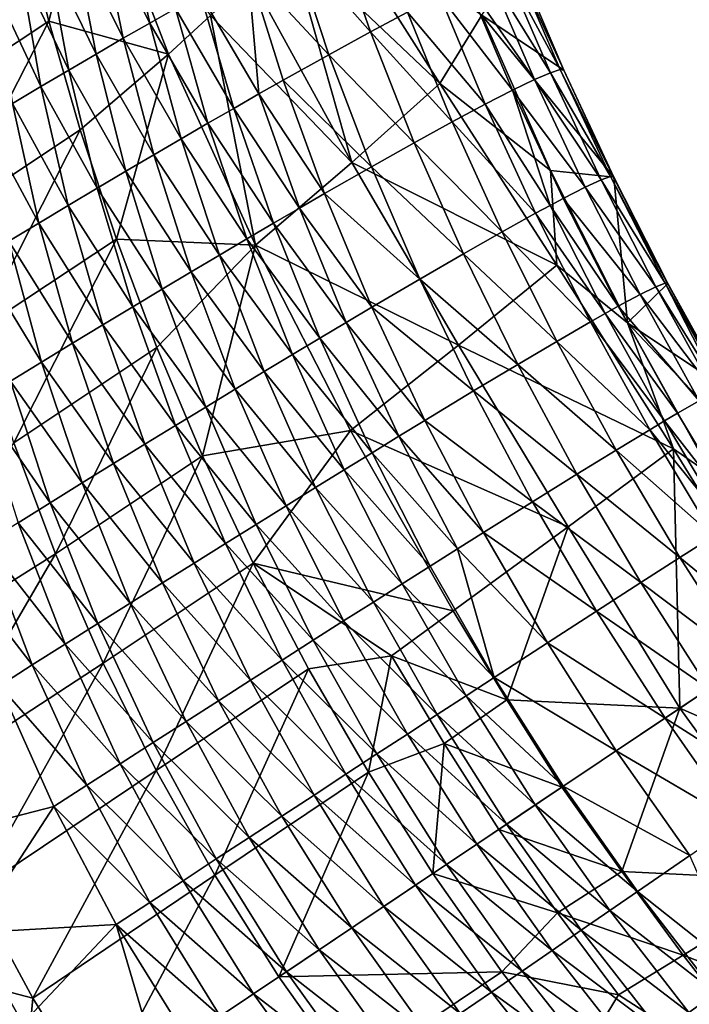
# Model space of a CAD drawing. Header units: metres. Extents: x 49 to 296, y -914 to -599.
# Tile 7 of 10: x 86 to 159, y -802 to -696. Entities that reach past the tile are written whole.
import ezdxf

# ---------------------------------------------------------------- set-up
doc = ezdxf.new("R2010")
doc.units = ezdxf.units.M

msp = doc.modelspace()

# ---------------------------------------------------------------- linework, layer by layer
at = {"layer": 'None'}
for points in [[(89.412537, -696.226929, 38.398468), (86.49041, -684.579773, 34.739929), (94.057114, -678.355957, 25.328386)], [(102.338631, -699.789429, 30.10371), (89.412537, -696.226929, 38.398468), (94.057114, -678.355957, 25.328386)], [(106.860924, -695.630798, 23.846262), (102.338631, -699.789429, 30.10371), (94.057114, -678.355957, 25.328386)], [(119.274223, -683.541321, 3.988795), (131.625198, -702.980225, 4.231885), (115.323868, -687.500854, 10.776378)], [(136.144226, -695.588684, -6.143128), (131.625198, -702.980225, 4.231885), (119.274223, -683.541321, 3.988795)], [(73.941925, -692.879028, 34.917397), (86.49041, -684.579773, 34.739929), (75.92849, -705.155212, 38.590614)], [(86.49041, -684.579773, 34.739929), (89.412537, -696.226929, 38.398468), (75.92849, -705.155212, 38.590614)], [(97.596992, -684.112244, 50.600407), (94.872902, -685.670898, 52.49675), (100.297188, -696.453064, 57.056919)], [(103.072899, -694.865723, 55.037727), (97.596992, -684.112244, 50.600407), (100.297188, -696.453064, 57.056919)], [(94.872902, -685.670898, 52.49675), (92.08622, -687.278564, 54.269287), (97.449959, -698.093994, 58.943172)], [(100.297188, -696.453064, 57.056919), (94.872902, -685.670898, 52.49675), (97.449959, -698.093994, 58.943172)], [(115.666039, -687.841553, 43.065437), (124.130524, -697.39917, 42.924568), (119.997818, -685.510681, 37.475288)], [(124.130524, -697.39917, 42.924568), (128.127655, -695.260681, 36.751694), (119.997818, -685.510681, 37.475288)], [(92.08622, -687.278564, 54.269287), (89.243011, -688.932129, 55.915737), (94.537605, -699.785156, 60.693699)], [(97.449959, -698.093994, 58.943172), (92.08622, -687.278564, 54.269287), (94.537605, -699.785156, 60.693699)], [(110.909279, -690.456787, 48.214733), (119.645515, -699.857361, 48.66264), (115.666039, -687.841553, 43.065437)], [(115.323868, -687.500854, 10.776378), (122.123795, -711.471863, 19.275747), (111.187614, -691.532532, 17.399239)], [(131.625198, -702.980225, 4.231885), (122.123795, -711.471863, 19.275747), (115.323868, -687.500854, 10.776378)], [(119.645515, -699.857361, 48.66264), (124.130524, -697.39917, 42.924568), (115.666039, -687.841553, 43.065437)], [(89.243011, -688.932129, 55.915737), (86.349449, -690.628479, 57.434101), (91.566673, -701.523193, 62.306034)], [(94.537605, -699.785156, 60.693699), (89.243011, -688.932129, 55.915737), (91.566673, -701.523193, 62.306034)], [(140.072495, -689.963135, -6.618952), (145.013916, -701.536926, -3.541771), (136.144226, -695.588684, -6.143128)], [(143.548172, -701.804321, 12.261387), (138.549194, -690.228638, 8.685819), (136.835953, -690.933716, 16.103867)], [(139.632492, -689.904419, 1.092437), (138.549194, -690.228638, 8.685819), (144.614365, -701.467407, 4.416941)], [(138.549194, -690.228638, 8.685819), (143.548172, -701.804321, 12.261387), (144.614365, -701.467407, 4.416941)], [(144.614365, -701.467407, 4.416941), (145.013916, -701.536926, -3.541771), (139.632492, -689.904419, 1.092437)], [(145.013916, -701.536926, -3.541771), (140.072495, -689.963135, -6.618952), (139.632492, -689.904419, 1.092437)], [(86.349449, -690.628479, 57.434101), (83.411812, -692.364441, 58.822651), (88.543823, -703.304504, 63.77803)], [(91.566673, -701.523193, 62.306034), (86.349449, -690.628479, 57.434101), (88.543823, -703.304504, 63.77803)], [(112.096275, -704.096802, 56.362614), (110.909279, -690.456787, 48.214733), (105.770836, -693.335144, 52.888668)], [(112.096275, -704.096802, 56.362614), (114.714676, -702.613953, 53.923374), (110.909279, -690.456787, 48.214733)], [(114.714676, -702.613953, 53.923374), (119.645515, -699.857361, 48.66264), (110.909279, -690.456787, 48.214733)], [(136.835953, -690.933716, 16.103867), (134.511353, -692.013977, 23.290276), (141.82785, -702.544983, 19.928217)], [(141.82785, -702.544983, 19.928217), (143.548172, -701.804321, 12.261387), (136.835953, -690.933716, 16.103867)], [(88.543823, -703.304504, 63.77803), (83.411812, -692.364441, 58.822651), (85.475838, -705.125488, 65.107864)], [(122.123795, -711.471863, 19.275747), (106.860924, -695.630798, 23.846262), (111.187614, -691.532532, 17.399239)], [(139.471619, -703.6828, 27.355217), (134.511353, -692.013977, 23.290276), (131.599045, -693.460449, 30.190371)], [(134.511353, -692.013977, 23.290276), (139.471619, -703.6828, 27.355217), (141.82785, -702.544983, 19.928217)], [(109.383919, -705.64502, 58.668541), (105.770836, -693.335144, 52.888668), (103.072899, -694.865723, 55.037727)], [(109.383919, -705.64502, 58.668541), (112.096275, -704.096802, 56.362614), (105.770836, -693.335144, 52.888668)], [(136.503265, -705.207642, 34.481987), (131.599045, -693.460449, 30.190371), (128.127655, -695.260681, 36.751694)], [(136.503265, -705.207642, 34.481987), (139.471619, -703.6828, 27.355217), (131.599045, -693.460449, 30.190371)], [(106.583878, -707.25531, 60.837116), (103.072899, -694.865723, 55.037727), (100.297188, -696.453064, 57.056919)], [(106.583878, -707.25531, 60.837116), (109.383919, -705.64502, 58.668541), (103.072899, -694.865723, 55.037727)], [(132.952042, -707.105591, 41.25058), (128.127655, -695.260681, 36.751694), (124.130524, -697.39917, 42.924568)], [(132.952042, -707.105591, 41.25058), (136.503265, -705.207642, 34.481987), (128.127655, -695.260681, 36.751694)], [(75.92849, -705.155212, 38.590614), (89.412537, -696.226929, 38.398468), (78.538383, -717.411743, 41.923546)], [(89.412537, -696.226929, 38.398468), (92.810265, -707.959412, 41.748531), (78.538383, -717.411743, 41.923546)], [(102.338631, -699.789429, 30.10371), (92.810265, -707.959412, 41.748531), (89.412537, -696.226929, 38.398468)], [(103.702629, -708.924255, 62.86462), (100.297188, -696.453064, 57.056919), (97.449959, -698.093994, 58.943172)], [(103.702629, -708.924255, 62.86462), (106.583878, -707.25531, 60.837116), (100.297188, -696.453064, 57.056919)], [(111.705414, -720.41925, 33.598019), (102.338631, -699.789429, 30.10371), (106.860924, -695.630798, 23.846262)], [(122.123795, -711.471863, 19.275747), (111.705414, -720.41925, 33.598019), (106.860924, -695.630798, 23.846262)], [(136.144226, -695.588684, -6.143128), (143.547562, -712.336914, -2.131491), (131.625198, -702.980225, 4.231885)], [(136.144226, -695.588684, -6.143128), (145.013916, -701.536926, -3.541771), (150.403, -713.084534, -1.207664)], [(150.403, -713.084534, -1.207664), (143.547562, -712.336914, -2.131491), (136.144226, -695.588684, -6.143128)], [(128.852371, -709.359192, 47.606144), (124.130524, -697.39917, 42.924568), (119.645515, -699.857361, 48.66264)], [(128.852371, -709.359192, 47.606144), (132.952042, -707.105591, 41.25058), (124.130524, -697.39917, 42.924568)], [(100.746841, -710.648132, 64.747665), (97.449959, -698.093994, 58.943172), (94.537605, -699.785156, 60.693699)], [(100.746841, -710.648132, 64.747665), (103.702629, -708.924255, 62.86462), (97.449959, -698.093994, 58.943172)], [(97.723328, -712.423279, 66.483208), (94.537605, -699.785156, 60.693699), (91.566673, -701.523193, 62.306034)], [(96.702347, -719.741821, 44.755642), (92.810265, -707.959412, 41.748531), (102.338631, -699.789429, 30.10371)], [(97.723328, -712.423279, 66.483208), (100.746841, -710.648132, 64.747665), (94.537605, -699.785156, 60.693699)], [(111.705414, -720.41925, 33.598019), (96.702347, -719.741821, 44.755642), (102.338631, -699.789429, 30.10371)], [(124.243622, -711.947815, 53.497509), (119.645515, -699.857361, 48.66264), (114.714676, -702.613953, 53.923374)], [(124.243622, -711.947815, 53.497509), (128.852371, -709.359192, 47.606144), (119.645515, -699.857361, 48.66264)], [(94.639069, -714.245911, 68.068542), (91.566673, -701.523193, 62.306034), (88.543823, -703.304504, 63.77803)], [(94.639069, -714.245911, 68.068542), (97.723328, -712.423279, 66.483208), (91.566673, -701.523193, 62.306034)], [(141.82785, -702.544983, 19.928217), (149.014847, -713.373352, 15.047648), (143.548172, -701.804321, 12.261387)], [(143.548172, -701.804321, 12.261387), (150.051941, -713.014526, 6.973486), (144.614365, -701.467407, 4.416941)], [(149.014847, -713.373352, 15.047648), (150.051941, -713.014526, 6.973486), (143.548172, -701.804321, 12.261387)], [(150.051941, -713.014526, 6.973486), (150.313705, -712.995911, 2.891927), (144.614365, -701.467407, 4.416941)], [(144.614365, -701.467407, 4.416941), (150.313705, -712.995911, 2.891927), (145.013916, -701.536926, -3.541771)], [(150.313705, -712.995911, 2.891927), (150.403, -713.084534, -1.207664), (145.013916, -701.536926, -3.541771)], [(119.169693, -714.847778, 58.877731), (114.714676, -702.613953, 53.923374), (112.096275, -704.096802, 56.362614)], [(119.169693, -714.847778, 58.877731), (124.243622, -711.947815, 53.497509), (114.714676, -702.613953, 53.923374)], [(131.625198, -702.980225, 4.231885), (144.231247, -722.561462, 4.178916), (122.123795, -711.471863, 19.275747)], [(143.547562, -712.336914, -2.131491), (144.231247, -722.561462, 4.178916), (131.625198, -702.980225, 4.231885)], [(139.471619, -703.6828, 27.355217), (147.303223, -714.157532, 22.945543), (141.82785, -702.544983, 19.928217)], [(147.303223, -714.157532, 22.945543), (149.014847, -713.373352, 15.047648), (141.82785, -702.544983, 19.928217)], [(91.501175, -716.112061, 69.501335), (88.543823, -703.304504, 63.77803), (85.475838, -705.125488, 65.107864)], [(91.501175, -716.112061, 69.501335), (94.639069, -714.245911, 68.068542), (88.543823, -703.304504, 63.77803)], [(143.511444, -716.113953, 34.313568), (139.471619, -703.6828, 27.355217), (136.503265, -705.207642, 34.481987)], [(143.511444, -716.113953, 34.313568), (144.934784, -715.35968, 30.599131), (139.471619, -703.6828, 27.355217)], [(144.934784, -715.35968, 30.599131), (147.303223, -714.157532, 22.945543), (139.471619, -703.6828, 27.355217)], [(88.316895, -718.0177, 70.77961), (85.475838, -705.125488, 65.107864), (82.369606, -706.982605, 66.294037)], [(88.316895, -718.0177, 70.77961), (91.501175, -716.112061, 69.501335), (85.475838, -705.125488, 65.107864)], [(116.47319, -716.406311, 61.362785), (112.096275, -704.096802, 56.362614), (109.383919, -705.64502, 58.668541)], [(116.47319, -716.406311, 61.362785), (119.169693, -714.847778, 58.877731), (112.096275, -704.096802, 56.362614)], [(113.678749, -718.032532, 63.704636), (109.383919, -705.64502, 58.668541), (106.583878, -707.25531, 60.837116)], [(113.678749, -718.032532, 63.704636), (116.47319, -716.406311, 61.362785), (109.383919, -705.64502, 58.668541)], [(141.933273, -716.96814, 37.942345), (136.503265, -705.207642, 34.481987), (132.952042, -707.105591, 41.25058)], [(141.933273, -716.96814, 37.942345), (143.511444, -716.113953, 34.313568), (136.503265, -705.207642, 34.481987)], [(85.093559, -719.958862, 71.901772), (88.316895, -718.0177, 70.77961), (82.369606, -706.982605, 66.294037)], [(138.328278, -718.967468, 44.911793), (132.952042, -707.105591, 41.25058), (128.852371, -709.359192, 47.606144)], [(138.328278, -718.967468, 44.911793), (141.933273, -716.96814, 37.942345), (132.952042, -707.105591, 41.25058)], [(78.538383, -717.411743, 41.923546), (92.810265, -707.959412, 41.748531), (81.776505, -729.613342, 44.885761)], [(92.810265, -707.959412, 41.748531), (96.702347, -719.741821, 44.755642), (81.776505, -729.613342, 44.885761)], [(110.792984, -719.722656, 65.898834), (106.583878, -707.25531, 60.837116), (103.702629, -708.924255, 62.86462)], [(110.792984, -719.722656, 65.898834), (113.678749, -718.032532, 63.704636), (106.583878, -707.25531, 60.837116)], [(107.822716, -721.472961, 67.941277), (103.702629, -708.924255, 62.86462), (100.746841, -710.648132, 64.747665)], [(107.822716, -721.472961, 67.941277), (110.792984, -719.722656, 65.898834), (103.702629, -708.924255, 62.86462)], [(134.154999, -721.33844, 51.447456), (128.852371, -709.359192, 47.606144), (124.243622, -711.947815, 53.497509)], [(134.154999, -721.33844, 51.447456), (138.328278, -718.967468, 44.911793), (128.852371, -709.359192, 47.606144)], [(104.774956, -723.279297, 69.828232), (100.746841, -710.648132, 64.747665), (97.723328, -712.423279, 66.483208)], [(104.774956, -723.279297, 69.828232), (107.822716, -721.472961, 67.941277), (100.746841, -710.648132, 64.747665)], [(122.123795, -711.471863, 19.275747), (133.617737, -731.175232, 20.384518), (111.705414, -720.41925, 33.598019)], [(144.231247, -722.561462, 4.178916), (133.617737, -731.175232, 20.384518), (122.123795, -711.471863, 19.275747)], [(101.656906, -725.137695, 71.556351), (97.723328, -712.423279, 66.483208), (94.639069, -714.245911, 68.068542)], [(101.656906, -725.137695, 71.556351), (104.774956, -723.279297, 69.828232), (97.723328, -712.423279, 66.483208)], [(129.453918, -724.05835, 57.493309), (124.243622, -711.947815, 53.497509), (119.169693, -714.847778, 58.877731)], [(129.453918, -724.05835, 57.493309), (134.154999, -721.33844, 51.447456), (124.243622, -711.947815, 53.497509)], [(151.885071, -728.780334, 0.200634), (143.547562, -712.336914, -2.131491), (150.403, -713.084534, -1.207664)], [(143.547562, -712.336914, -2.131491), (151.885071, -728.780334, 0.200634), (144.231247, -722.561462, 4.178916)], [(149.014847, -713.373352, 15.047648), (147.303223, -714.157532, 22.945543), (154.933304, -724.883301, 17.008118)], [(149.014847, -713.373352, 15.047648), (155.931381, -724.491699, 8.733278), (150.051941, -713.014526, 6.973486)], [(149.014847, -713.373352, 15.047648), (154.933304, -724.883301, 17.008118), (155.931381, -724.491699, 8.733278)], [(150.051941, -713.014526, 6.973486), (156.167892, -724.464233, 4.555099), (150.313705, -712.995911, 2.891927)], [(155.931381, -724.491699, 8.733278), (156.167892, -724.464233, 4.555099), (150.051941, -713.014526, 6.973486)], [(156.167892, -724.464233, 4.555099), (156.228333, -724.549072, 0.362318), (150.313705, -712.995911, 2.891927)], [(156.228333, -724.549072, 0.362318), (150.403, -713.084534, -1.207664), (150.313705, -712.995911, 2.891927)], [(156.228333, -724.549072, 0.362318), (151.885071, -728.780334, 0.200634), (150.403, -713.084534, -1.207664)], [(98.475922, -727.043884, 73.122665), (94.639069, -714.245911, 68.068542), (91.501175, -716.112061, 69.501335)], [(98.475922, -727.043884, 73.122665), (101.656906, -725.137695, 71.556351), (94.639069, -714.245911, 68.068542)], [(147.303223, -714.157532, 22.945543), (144.934784, -715.35968, 30.599131), (153.244644, -725.719604, 25.111887)], [(147.303223, -714.157532, 22.945543), (153.244644, -725.719604, 25.111887), (154.933304, -724.883301, 17.008118)], [(124.27047, -727.101074, 62.99794), (119.169693, -714.847778, 58.877731), (116.47319, -716.406311, 61.362785)], [(124.27047, -727.101074, 62.99794), (129.453918, -724.05835, 57.493309), (119.169693, -714.847778, 58.877731)], [(150.882462, -726.992188, 32.970963), (144.934784, -715.35968, 30.599131), (143.511444, -716.113953, 34.313568)], [(144.934784, -715.35968, 30.599131), (150.882462, -726.992188, 32.970963), (153.244644, -725.719604, 25.111887)], [(95.239502, -728.99353, 74.524597), (91.501175, -716.112061, 69.501335), (88.316895, -718.0177, 70.77961)], [(95.239502, -728.99353, 74.524597), (98.475922, -727.043884, 73.122665), (91.501175, -716.112061, 69.501335)], [(121.513298, -728.734558, 65.532639), (116.47319, -716.406311, 61.362785), (113.678749, -718.032532, 63.704636)], [(121.513298, -728.734558, 65.532639), (124.27047, -727.101074, 62.99794), (116.47319, -716.406311, 61.362785)], [(149.455902, -727.788269, 36.786285), (143.511444, -716.113953, 34.313568), (141.933273, -716.96814, 37.942345)], [(149.455902, -727.788269, 36.786285), (150.882462, -726.992188, 32.970963), (143.511444, -716.113953, 34.313568)], [(147.87027, -728.688232, 40.513828), (141.933273, -716.96814, 37.942345), (138.328278, -718.967468, 44.911793)], [(147.87027, -728.688232, 40.513828), (149.455902, -727.788269, 36.786285), (141.933273, -716.96814, 37.942345)], [(91.955299, -730.9823, 75.759972), (88.316895, -718.0177, 70.77961), (85.093559, -719.958862, 71.901772)], [(91.955299, -730.9823, 75.759972), (95.239502, -728.99353, 74.524597), (88.316895, -718.0177, 70.77961)], [(118.654594, -730.437561, 67.915123), (113.678749, -718.032532, 63.704636), (110.792984, -719.722656, 65.898834)], [(118.654594, -730.437561, 67.915123), (121.513298, -728.734558, 65.532639), (113.678749, -718.032532, 63.704636)], [(81.776505, -729.613342, 44.885761), (96.702347, -719.741821, 44.755642), (85.645195, -741.721191, 47.448795)], [(88.631065, -733.005615, 76.827049), (85.093559, -719.958862, 71.901772), (81.838623, -721.931396, 72.866585)], [(88.631065, -733.005615, 76.827049), (91.955299, -730.9823, 75.759972), (85.093559, -719.958862, 71.901772)], [(96.702347, -719.741821, 44.755642), (101.078712, -731.44104, 47.357647), (85.645195, -741.721191, 47.448795)], [(101.078712, -731.44104, 47.357647), (96.702347, -719.741821, 44.755642), (111.705414, -720.41925, 33.598019)], [(115.701233, -732.206116, 70.140503), (110.792984, -719.722656, 65.898834), (107.822716, -721.472961, 67.941277)], [(115.701233, -732.206116, 70.140503), (118.654594, -730.437561, 67.915123), (110.792984, -719.722656, 65.898834)], [(144.237778, -730.79071, 47.671837), (138.328278, -718.967468, 44.911793), (134.154999, -721.33844, 51.447456)], [(144.237778, -730.79071, 47.671837), (147.87027, -728.688232, 40.513828), (138.328278, -718.967468, 44.911793)], [(106.007118, -743.130859, 49.53833), (101.078712, -731.44104, 47.357647), (111.705414, -720.41925, 33.598019)], [(111.705414, -720.41925, 33.598019), (121.983635, -740.397827, 35.904621), (106.007118, -743.130859, 49.53833)], [(133.617737, -731.175232, 20.384518), (121.983635, -740.397827, 35.904621), (111.705414, -720.41925, 33.598019)], [(85.274651, -735.059021, 77.72448), (88.631065, -733.005615, 76.827049), (81.838623, -721.931396, 72.866585)], [(112.660316, -734.03595, 72.204292), (107.822716, -721.472961, 67.941277), (104.774956, -723.279297, 69.828232)], [(112.660316, -734.03595, 72.204292), (115.701233, -732.206116, 70.140503), (107.822716, -721.472961, 67.941277)], [(140.020645, -733.278687, 54.37994), (134.154999, -721.33844, 51.447456), (129.453918, -724.05835, 57.493309)], [(140.020645, -733.278687, 54.37994), (144.237778, -730.79071, 47.671837), (134.154999, -721.33844, 51.447456)], [(144.231247, -722.561462, 4.178916), (156.853241, -742.369934, 3.802176), (133.617737, -731.175232, 20.384518)], [(151.885071, -728.780334, 0.200634), (156.853241, -742.369934, 3.802176), (144.231247, -722.561462, 4.178916)], [(109.539162, -735.922791, 74.102379), (104.774956, -723.279297, 69.828232), (101.656906, -725.137695, 71.556351)], [(109.539162, -735.922791, 74.102379), (112.660316, -734.03595, 72.204292), (104.774956, -723.279297, 69.828232)], [(135.260147, -736.12738, 60.577358), (129.453918, -724.05835, 57.493309), (124.27047, -727.101074, 62.99794)], [(135.260147, -736.12738, 60.577358), (140.020645, -733.278687, 54.37994), (129.453918, -724.05835, 57.493309)], [(106.345276, -737.862061, 75.831055), (101.656906, -725.137695, 71.556351), (98.475922, -727.043884, 73.122665)], [(106.345276, -737.862061, 75.831055), (109.539162, -735.922791, 74.102379), (101.656906, -725.137695, 71.556351)], [(156.228333, -724.549072, 0.362318), (162.471024, -735.873352, 1.152276), (151.885071, -728.780334, 0.200634)], [(154.933304, -724.883301, 17.008118), (153.244644, -725.719604, 25.111887), (161.279846, -736.280884, 18.111546)], [(154.933304, -724.883301, 17.008118), (161.844055, -736.004639, 13.907353), (155.931381, -724.491699, 8.733278)], [(154.933304, -724.883301, 17.008118), (161.279846, -736.280884, 18.111546), (161.844055, -736.004639, 13.907353)], [(156.167892, -724.464233, 4.555099), (155.931381, -724.491699, 8.733278), (162.440399, -735.800537, 5.417639)], [(155.931381, -724.491699, 8.733278), (161.844055, -736.004639, 13.907353), (162.231232, -735.84436, 9.672698)], [(155.931381, -724.491699, 8.733278), (162.231232, -735.84436, 9.672698), (162.440399, -735.800537, 5.417639)], [(162.440399, -735.800537, 5.417639), (162.471024, -735.873352, 1.152276), (156.167892, -724.464233, 4.555099)], [(162.471024, -735.873352, 1.152276), (156.228333, -724.549072, 0.362318), (156.167892, -724.464233, 4.555099)], [(150.882462, -726.992188, 32.970963), (159.62648, -737.17804, 26.388615), (153.244644, -725.719604, 25.111887)], [(153.244644, -725.719604, 25.111887), (159.62648, -737.17804, 26.388615), (161.279846, -736.280884, 18.111546)], [(103.086327, -739.849182, 77.387062), (98.475922, -727.043884, 73.122665), (95.239502, -728.99353, 74.524597)], [(103.086327, -739.849182, 77.387062), (106.345276, -737.862061, 75.831055), (98.475922, -727.043884, 73.122665)], [(130.002792, -739.308594, 66.208252), (124.27047, -727.101074, 62.99794), (121.513298, -728.734558, 65.532639)], [(130.002792, -739.308594, 66.208252), (135.260147, -736.12738, 60.577358), (124.27047, -727.101074, 62.99794)], [(157.287537, -738.526306, 34.425102), (150.882462, -726.992188, 32.970963), (149.455902, -727.788269, 36.786285)], [(159.62648, -737.17804, 26.388615), (150.882462, -726.992188, 32.970963), (157.287537, -738.526306, 34.425102)], [(155.86795, -739.365417, 38.329082), (149.455902, -727.788269, 36.786285), (147.87027, -728.688232, 40.513828)], [(155.86795, -739.365417, 38.329082), (157.287537, -738.526306, 34.425102), (149.455902, -727.788269, 36.786285)], [(99.770157, -741.879517, 78.767548), (95.239502, -728.99353, 74.524597), (91.955299, -730.9823, 75.759972)], [(99.770157, -741.879517, 78.767548), (103.086327, -739.849182, 77.387062), (95.239502, -728.99353, 74.524597)], [(121.513298, -728.734558, 65.532639), (118.654594, -730.437561, 67.915123), (127.203659, -741.01416, 68.795296)], [(127.203659, -741.01416, 68.795296), (130.002792, -739.308594, 66.208252), (121.513298, -728.734558, 65.532639)], [(154.286179, -740.311768, 42.144413), (147.87027, -728.688232, 40.513828), (144.237778, -730.79071, 47.671837)], [(154.286179, -740.311768, 42.144413), (155.86795, -739.365417, 38.329082), (147.87027, -728.688232, 40.513828)], [(162.471024, -735.873352, 1.152276), (169.106277, -747.001404, 1.251065), (151.885071, -728.780334, 0.200634)], [(151.885071, -728.780334, 0.200634), (169.106277, -747.001404, 1.251065), (161.101944, -745.338501, 1.117316)], [(151.885071, -728.780334, 0.200634), (161.101944, -745.338501, 1.117316), (156.853241, -742.369934, 3.802176)], [(124.299904, -742.790894, 71.222298), (118.654594, -730.437561, 67.915123), (115.701233, -732.206116, 70.140503)], [(127.203659, -741.01416, 68.795296), (118.654594, -730.437561, 67.915123), (124.299904, -742.790894, 71.222298)], [(85.645195, -741.721191, 47.448795), (101.078712, -731.44104, 47.357647), (90.143333, -753.693237, 49.586765)], [(96.404739, -743.948242, 79.9701), (91.955299, -730.9823, 75.759972), (88.631065, -733.005615, 76.827049)], [(101.078712, -731.44104, 47.357647), (106.007118, -743.130859, 49.53833), (90.143333, -753.693237, 49.586765)], [(96.404739, -743.948242, 79.9701), (99.770157, -741.879517, 78.767548), (91.955299, -730.9823, 75.759972)], [(133.617737, -731.175232, 20.384518), (145.48378, -750.763489, 20.746317), (121.983635, -740.397827, 35.904621)], [(156.853241, -742.369934, 3.802176), (145.48378, -750.763489, 20.746317), (133.617737, -731.175232, 20.384518)], [(150.652039, -742.516113, 49.472965), (144.237778, -730.79071, 47.671837), (140.020645, -733.278687, 54.37994)], [(150.652039, -742.516113, 49.472965), (154.286179, -740.311768, 42.144413), (144.237778, -730.79071, 47.671837)], [(121.298599, -744.634338, 73.483932), (115.701233, -732.206116, 70.140503), (112.660316, -734.03595, 72.204292)], [(121.298599, -744.634338, 73.483932), (124.299904, -742.790894, 71.222298), (115.701233, -732.206116, 70.140503)], [(92.998184, -746.050415, 80.992767), (88.631065, -733.005615, 76.827049), (85.274651, -735.059021, 77.72448)], [(92.998184, -746.050415, 80.992767), (96.404739, -743.948242, 79.9701), (88.631065, -733.005615, 76.827049)], [(146.42099, -745.116821, 56.340958), (140.020645, -733.278687, 54.37994), (135.260147, -736.12738, 60.577358)], [(146.42099, -745.116821, 56.340958), (150.652039, -742.516113, 49.472965), (140.020645, -733.278687, 54.37994)], [(118.207069, -746.539978, 75.575264), (112.660316, -734.03595, 72.204292), (109.539162, -735.922791, 74.102379)], [(118.207069, -746.539978, 75.575264), (121.298599, -744.634338, 73.483932), (112.660316, -734.03595, 72.204292)], [(89.558678, -748.181213, 81.83403), (85.274651, -735.059021, 77.72448), (81.893997, -737.137817, 78.451347)], [(89.558678, -748.181213, 81.83403), (92.998184, -746.050415, 80.992767), (85.274651, -735.059021, 77.72448)], [(115.032867, -748.503113, 77.491791), (109.539162, -735.922791, 74.102379), (106.345276, -737.862061, 75.831055)], [(115.032867, -748.503113, 77.491791), (118.207069, -746.539978, 75.575264), (109.539162, -735.922791, 74.102379)], [(141.634766, -748.087646, 62.683075), (135.260147, -736.12738, 60.577358), (130.002792, -739.308594, 66.208252)], [(141.634766, -748.087646, 62.683075), (146.42099, -745.116821, 56.340958), (135.260147, -736.12738, 60.577358)], [(86.094513, -750.33551, 82.492859), (89.558678, -748.181213, 81.83403), (81.893997, -737.137817, 78.451347)], [(111.78373, -750.518921, 79.229462), (106.345276, -737.862061, 75.831055), (103.086327, -739.849182, 77.387062)], [(111.78373, -750.518921, 79.229462), (115.032867, -748.503113, 77.491791), (106.345276, -737.862061, 75.831055)], [(164.115128, -749.907593, 35.006111), (159.62648, -737.17804, 26.388615), (157.287537, -738.526306, 34.425102)], [(164.115128, -749.907593, 35.006111), (157.287537, -738.526306, 34.425102), (155.86795, -739.365417, 38.329082)], [(108.467583, -752.58252, 80.784637), (103.086327, -739.849182, 77.387062), (99.770157, -741.879517, 78.767548)], [(108.467583, -752.58252, 80.784637), (111.78373, -750.518921, 79.229462), (103.086327, -739.849182, 77.387062)], [(136.340546, -751.398438, 68.439178), (130.002792, -739.308594, 66.208252), (127.203659, -741.01416, 68.795296)], [(136.340546, -751.398438, 68.439178), (141.634766, -748.087646, 62.683075), (130.002792, -739.308594, 66.208252)], [(162.711731, -750.789917, 38.979809), (155.86795, -739.365417, 38.329082), (154.286179, -740.311768, 42.144413)], [(162.711731, -750.789917, 38.979809), (164.115128, -749.907593, 35.006111), (155.86795, -739.365417, 38.329082)], [(121.983635, -740.397827, 35.904621), (111.457344, -754.682373, 51.254414), (106.007118, -743.130859, 49.53833)], [(121.983635, -740.397827, 35.904621), (133.048569, -759.855896, 37.084946), (111.457344, -754.682373, 51.254414)], [(145.48378, -750.763489, 20.746317), (133.048569, -759.855896, 37.084946), (121.983635, -740.397827, 35.904621)], [(133.519058, -753.170959, 71.080254), (127.203659, -741.01416, 68.795296), (124.299904, -742.790894, 71.222298)], [(133.519058, -753.170959, 71.080254), (136.340546, -751.398438, 68.439178), (127.203659, -741.01416, 68.795296)], [(161.144226, -751.781677, 42.865173), (154.286179, -740.311768, 42.144413), (150.652039, -742.516113, 49.472965)], [(161.144226, -751.781677, 42.865173), (162.711731, -750.789917, 38.979809), (154.286179, -740.311768, 42.144413)], [(90.143333, -753.693237, 49.586765), (71.039436, -765.709717, 2.499999), (85.645195, -741.721191, 47.448795)], [(105.092522, -754.688782, 82.154182), (99.770157, -741.879517, 78.767548), (96.404739, -743.948242, 79.9701)], [(105.092522, -754.688782, 82.154182), (108.467583, -752.58252, 80.784637), (99.770157, -741.879517, 78.767548)], [(90.143333, -753.693237, 49.586765), (106.007118, -743.130859, 49.53833), (95.265427, -765.484741, 51.277061)], [(106.007118, -743.130859, 49.53833), (111.457344, -754.682373, 51.254414), (95.265427, -765.484741, 51.277061)], [(130.590515, -755.015747, 73.554932), (124.299904, -742.790894, 71.222298), (121.298599, -744.634338, 73.483932)], [(124.299904, -742.790894, 71.222298), (130.590515, -755.015747, 73.554932), (133.519058, -753.170959, 71.080254)], [(157.534225, -770.334595, 20.370127), (145.48378, -750.763489, 20.746317), (156.853241, -742.369934, 3.802176)], [(157.532883, -754.083008, 50.332649), (150.652039, -742.516113, 49.472965), (146.42099, -745.116821, 56.340958)], [(157.532883, -754.083008, 50.332649), (161.144226, -751.781677, 42.865173), (150.652039, -742.516113, 49.472965)], [(161.101944, -745.338501, 1.117316), (169.250595, -762.493286, 3.070055), (156.853241, -742.369934, 3.802176)], [(156.853241, -742.369934, 3.802176), (169.250595, -762.493286, 3.070055), (157.534225, -770.334595, 20.370127)], [(101.666779, -756.832581, 83.335403), (96.404739, -743.948242, 79.9701), (92.998184, -746.050415, 80.992767)], [(101.666779, -756.832581, 83.335403), (105.092522, -754.688782, 82.154182), (96.404739, -743.948242, 79.9701)], [(127.562134, -756.928162, 75.85743), (121.298599, -744.634338, 73.483932), (118.207069, -746.539978, 75.575264)], [(127.562134, -756.928162, 75.85743), (130.590515, -755.015747, 73.554932), (121.298599, -744.634338, 73.483932)], [(153.316956, -756.788025, 57.33466), (146.42099, -745.116821, 56.340958), (141.634766, -748.087646, 62.683075)], [(153.316956, -756.788025, 57.33466), (157.532883, -754.083008, 50.332649), (146.42099, -745.116821, 56.340958)], [(98.198738, -759.008728, 84.32608), (92.998184, -746.050415, 80.992767), (89.558678, -748.181213, 81.83403)], [(98.198738, -759.008728, 84.32608), (101.666779, -756.832581, 83.335403), (92.998184, -746.050415, 80.992767)], [(124.441376, -758.90332, 77.982384), (118.207069, -746.539978, 75.575264), (115.032867, -748.503113, 77.491791)], [(124.441376, -758.90332, 77.982384), (127.562134, -756.928162, 75.85743), (118.207069, -746.539978, 75.575264)], [(94.696854, -761.211792, 85.124489), (89.558678, -748.181213, 81.83403), (86.094513, -750.33551, 82.492859)], [(94.696854, -761.211792, 85.124489), (98.198738, -759.008728, 84.32608), (89.558678, -748.181213, 81.83403)], [(121.235954, -760.936279, 79.924873), (115.032867, -748.503113, 77.491791), (111.78373, -750.518921, 79.229462)], [(121.235954, -760.936279, 79.924873), (124.441376, -758.90332, 77.982384), (115.032867, -748.503113, 77.491791)], [(148.53833, -759.869202, 63.801952), (141.634766, -748.087646, 62.683075), (136.340546, -751.398438, 68.439178)], [(148.53833, -759.869202, 63.801952), (153.316956, -756.788025, 57.33466), (141.634766, -748.087646, 62.683075)], [(91.169693, -763.436523, 85.729393), (86.094513, -750.33551, 82.492859), (82.614037, -752.508301, 82.968651)], [(91.169693, -763.436523, 85.729393), (94.696854, -761.211792, 85.124489), (86.094513, -750.33551, 82.492859)], [(117.953773, -763.021973, 81.68045), (111.78373, -750.518921, 79.229462), (108.467583, -752.58252, 80.784637)], [(117.953773, -763.021973, 81.68045), (121.235954, -760.936279, 79.924873), (111.78373, -750.518921, 79.229462)], [(133.048569, -759.855896, 37.084946), (145.48378, -750.763489, 20.746317), (138.843185, -769.427368, 37.266922)], [(138.843185, -769.427368, 37.266922), (145.48378, -750.763489, 20.746317), (157.534225, -770.334595, 20.370127)], [(143.244492, -763.295166, 69.670616), (136.340546, -751.398438, 68.439178), (133.519058, -753.170959, 71.080254)], [(143.244492, -763.295166, 69.670616), (148.53833, -759.869202, 63.801952), (136.340546, -751.398438, 68.439178)], [(168.407593, -763.057495, 43.097572), (161.144226, -751.781677, 42.865173), (157.532883, -754.083008, 50.332649)], [(82.614037, -752.508301, 82.968651), (79.125641, -754.694519, 83.261292), (87.625877, -765.67749, 86.140045)], [(87.625877, -765.67749, 86.140045), (91.169693, -763.436523, 85.729393), (82.614037, -752.508301, 82.968651)], [(114.602928, -765.155151, 83.245117), (108.467583, -752.58252, 80.784637), (105.092522, -754.688782, 82.154182)], [(114.602928, -765.155151, 83.245117), (117.953773, -763.021973, 81.68045), (108.467583, -752.58252, 80.784637)], [(75.891808, -778.143738, 2.499999), (71.039436, -765.709717, 2.499999), (90.143333, -753.693237, 49.586765)], [(95.265427, -765.484741, 51.277061), (75.891808, -778.143738, 2.499999), (90.143333, -753.693237, 49.586765)], [(130.590515, -755.015747, 73.554932), (137.488113, -767.031128, 74.882721), (133.519058, -753.170959, 71.080254)], [(137.488113, -767.031128, 74.882721), (143.244492, -763.295166, 69.670616), (133.519058, -753.170959, 71.080254)], [(79.125641, -754.694519, 83.261292), (84.074089, -767.92926, 86.356186), (87.625877, -765.67749, 86.140045)], [(95.265427, -765.484741, 51.277061), (111.457344, -754.682373, 51.254414), (101.001022, -777.049072, 52.501076)], [(111.457344, -754.682373, 51.254414), (117.434456, -766.081055, 52.493973), (101.001022, -777.049072, 52.501076)], [(111.191696, -767.330444, 84.615379), (105.092522, -754.688782, 82.154182), (101.666779, -756.832581, 83.335403)], [(111.191696, -767.330444, 84.615379), (114.602928, -765.155151, 83.245117), (105.092522, -754.688782, 82.154182)], [(133.048569, -759.855896, 37.084946), (126.405609, -764.682312, 45.019623), (111.457344, -754.682373, 51.254414)], [(111.457344, -754.682373, 51.254414), (126.405609, -764.682312, 45.019623), (117.434456, -766.081055, 52.493973)], [(137.488113, -767.031128, 74.882721), (130.590515, -755.015747, 73.554932), (127.562134, -756.928162, 75.85743)], [(164.839874, -765.445251, 50.617538), (157.532883, -754.083008, 50.332649), (153.316956, -756.788025, 57.33466)], [(164.839874, -765.445251, 50.617538), (168.407593, -763.057495, 43.097572), (157.532883, -754.083008, 50.332649)], [(107.728508, -769.54248, 85.788223), (101.666779, -756.832581, 83.335403), (98.198738, -759.008728, 84.32608)], [(107.728508, -769.54248, 85.788223), (111.191696, -767.330444, 84.615379), (101.666779, -756.832581, 83.335403)], [(134.454193, -769.003662, 77.22625), (127.562134, -756.928162, 75.85743), (124.441376, -758.90332, 77.982384)], [(134.454193, -769.003662, 77.22625), (137.488113, -767.031128, 74.882721), (127.562134, -756.928162, 75.85743)], [(160.664841, -768.23938, 57.6703), (153.316956, -756.788025, 57.33466), (148.53833, -759.869202, 63.801952)], [(160.664841, -768.23938, 57.6703), (164.839874, -765.445251, 50.617538), (153.316956, -756.788025, 57.33466)], [(104.221901, -771.785645, 86.761131), (98.198738, -759.008728, 84.32608), (94.696854, -761.211792, 85.124489)], [(104.221901, -771.785645, 86.761131), (107.728508, -769.54248, 85.788223), (98.198738, -759.008728, 84.32608)], [(131.326431, -771.039307, 79.386917), (124.441376, -758.90332, 77.982384), (121.235954, -760.936279, 79.924873)], [(131.326431, -771.039307, 79.386917), (134.454193, -769.003662, 77.22625), (124.441376, -758.90332, 77.982384)], [(126.405609, -764.682312, 45.019623), (133.048569, -759.855896, 37.084946), (138.843185, -769.427368, 37.266922)], [(155.924393, -771.411987, 64.185104), (148.53833, -759.869202, 63.801952), (143.244492, -763.295166, 69.670616)], [(155.924393, -771.411987, 64.185104), (160.664841, -768.23938, 57.6703), (148.53833, -759.869202, 63.801952)], [(100.680557, -774.054382, 87.532097), (94.696854, -761.211792, 85.124489), (91.169693, -763.436523, 85.729393)], [(100.680557, -774.054382, 87.532097), (104.221901, -771.785645, 86.761131), (94.696854, -761.211792, 85.124489)], [(128.11264, -773.132874, 81.359421), (121.235954, -760.936279, 79.924873), (117.953773, -763.021973, 81.68045)], [(128.11264, -773.132874, 81.359421), (131.326431, -771.039307, 79.386917), (121.235954, -760.936279, 79.924873)], [(97.113213, -776.343018, 88.099625), (91.169693, -763.436523, 85.729393), (87.625877, -765.67749, 86.140045)], [(97.113213, -776.343018, 88.099625), (100.680557, -774.054382, 87.532097), (91.169693, -763.436523, 85.729393)], [(124.820786, -775.279053, 83.138924), (117.953773, -763.021973, 81.68045), (114.602928, -765.155151, 83.245117)], [(124.820786, -775.279053, 83.138924), (128.11264, -773.132874, 81.359421), (117.953773, -763.021973, 81.68045)], [(150.666092, -774.931152, 70.096581), (143.244492, -763.295166, 69.670616), (137.488113, -767.031128, 74.882721)], [(150.666092, -774.931152, 70.096581), (155.924393, -771.411987, 64.185104), (143.244492, -763.295166, 69.670616)], [(157.534225, -770.334595, 20.370127), (169.250595, -762.493286, 3.070055), (183.126511, -781.627197, 3.802176)], [(81.454971, -790.130188, 2.499999), (75.891808, -778.143738, 2.499999), (95.265427, -765.484741, 51.277061)], [(101.001022, -777.049072, 52.501076), (81.454971, -790.130188, 2.499999), (95.265427, -765.484741, 51.277061)], [(121.459091, -777.472412, 84.721085), (114.602928, -765.155151, 83.245117), (111.191696, -767.330444, 84.615379)], [(121.459091, -777.472412, 84.721085), (124.820786, -775.279053, 83.138924), (114.602928, -765.155151, 83.245117)], [(126.405609, -764.682312, 45.019623), (123.90361, -777.248718, 53.243011), (117.434456, -766.081055, 52.493973)], [(132.085831, -774.151306, 45.364941), (123.90361, -777.248718, 53.243011), (126.405609, -764.682312, 45.019623)], [(138.843185, -769.427368, 37.266922), (132.085831, -774.151306, 45.364941), (126.405609, -764.682312, 45.019623)], [(87.625877, -765.67749, 86.140045), (84.074089, -767.92926, 86.356186), (93.528702, -778.645813, 88.462738)], [(93.528702, -778.645813, 88.462738), (97.113213, -776.343018, 88.099625), (87.625877, -765.67749, 86.140045)], [(101.001022, -777.049072, 52.501076), (117.434456, -766.081055, 52.493973), (107.334282, -788.339172, 53.2449)], [(117.434456, -766.081055, 52.493973), (123.90361, -777.248718, 53.243011), (107.334282, -788.339172, 53.2449)], [(118.035919, -779.707458, 86.102036), (111.191696, -767.330444, 84.615379), (107.728508, -769.54248, 85.788223)], [(118.035919, -779.707458, 86.102036), (121.459091, -777.472412, 84.721085), (111.191696, -767.330444, 84.615379)], [(144.942703, -778.761597, 75.345421), (137.488113, -767.031128, 74.882721), (134.454193, -769.003662, 77.22625)], [(144.942703, -778.761597, 75.345421), (150.666092, -774.931152, 70.096581), (137.488113, -767.031128, 74.882721)], [(76.007378, -784.535156, 87.940536), (89.935875, -780.957031, 88.620979), (84.074089, -767.92926, 86.356186)], [(84.074089, -767.92926, 86.356186), (89.935875, -780.957031, 88.620979), (93.528702, -778.645813, 88.462738)], [(160.664841, -768.23938, 57.6703), (155.924393, -771.411987, 64.185104), (168.449295, -779.398621, 57.33466)], [(114.559792, -781.978516, 87.27845), (107.728508, -769.54248, 85.788223), (104.221901, -771.785645, 86.761131)], [(114.559792, -781.978516, 87.27845), (118.035919, -779.707458, 86.102036), (107.728508, -769.54248, 85.788223)], [(141.924362, -780.781616, 77.70462), (134.454193, -769.003662, 77.22625), (131.326431, -771.039307, 79.386917)], [(132.085831, -774.151306, 45.364941), (138.843185, -769.427368, 37.266922), (144.772629, -778.875427, 37.178787)], [(141.924362, -780.781616, 77.70462), (144.942703, -778.761597, 75.345421), (134.454193, -769.003662, 77.22625)], [(144.772629, -778.875427, 37.178787), (138.843185, -769.427368, 37.266922), (157.534225, -770.334595, 20.370127)], [(144.772629, -778.875427, 37.178787), (157.534225, -770.334595, 20.370127), (151.245956, -787.959473, 37.266922)], [(157.534225, -770.334595, 20.370127), (171.03183, -788.937195, 20.746317), (151.245956, -787.959473, 37.266922)], [(171.03183, -788.937195, 20.746317), (157.534225, -770.334595, 20.370127), (183.126511, -781.627197, 3.802176)], [(111.039383, -784.279785, 88.247482), (104.221901, -771.785645, 86.761131), (100.680557, -774.054382, 87.532097)], [(111.039383, -784.279785, 88.247482), (114.559792, -781.978516, 87.27845), (104.221901, -771.785645, 86.761131)], [(138.81163, -782.864868, 79.87896), (131.326431, -771.039307, 79.386917), (128.11264, -773.132874, 81.359421)], [(138.81163, -782.864868, 79.87896), (141.924362, -780.781616, 77.70462), (131.326431, -771.039307, 79.386917)], [(155.924393, -771.411987, 64.185104), (150.666092, -774.931152, 70.096581), (163.778809, -782.641357, 63.801952)], [(168.449295, -779.398621, 57.33466), (155.924393, -771.411987, 64.185104), (163.778809, -782.641357, 63.801952)], [(107.483459, -786.605591, 89.006821), (100.680557, -774.054382, 87.532097), (97.113213, -776.343018, 88.099625)], [(107.483459, -786.605591, 89.006821), (111.039383, -784.279785, 88.247482), (100.680557, -774.054382, 87.532097)], [(130.864578, -788.183472, 53.499882), (123.90361, -777.248718, 53.243011), (132.085831, -774.151306, 45.364941)], [(135.612289, -785.006042, 81.862976), (128.11264, -773.132874, 81.359421), (124.820786, -775.279053, 83.138924)], [(135.612289, -785.006042, 81.862976), (138.81163, -782.864868, 79.87896), (128.11264, -773.132874, 81.359421)], [(137.969849, -783.428223, 45.401627), (130.864578, -788.183472, 53.499882), (132.085831, -774.151306, 45.364941)], [(137.969849, -783.428223, 45.401627), (132.085831, -774.151306, 45.364941), (144.772629, -778.875427, 37.178787)], [(150.666092, -774.931152, 70.096581), (144.942703, -778.761597, 75.345421), (158.593109, -786.228882, 69.670616)], [(163.778809, -782.641357, 63.801952), (150.666092, -774.931152, 70.096581), (158.593109, -786.228882, 69.670616)], [(132.334396, -787.199829, 83.651688), (124.820786, -775.279053, 83.138924), (121.459091, -777.472412, 84.721085)], [(132.334396, -787.199829, 83.651688), (135.612289, -785.006042, 81.862976), (124.820786, -775.279053, 83.138924)], [(87.673363, -801.613098, 2.499999), (81.454971, -790.130188, 2.499999), (101.001022, -777.049072, 52.501076)], [(107.334282, -788.339172, 53.2449), (87.673363, -801.613098, 2.499999), (101.001022, -777.049072, 52.501076)], [(103.900887, -788.949951, 89.554688), (97.113213, -776.343018, 88.099625), (93.528702, -778.645813, 88.462738)], [(103.900887, -788.949951, 89.554688), (107.483459, -786.605591, 89.006821), (97.113213, -776.343018, 88.099625)], [(107.334282, -788.339172, 53.2449), (123.90361, -777.248718, 53.243011), (114.24334, -799.307434, 53.499901)], [(123.90361, -777.248718, 53.243011), (130.864578, -788.183472, 53.499882), (114.24334, -799.307434, 53.499901)], [(128.98616, -789.440674, 85.240616), (121.459091, -777.472412, 84.721085), (118.035919, -779.707458, 86.102036)], [(128.98616, -789.440674, 85.240616), (132.334396, -787.199829, 83.651688), (121.459091, -777.472412, 84.721085)], [(93.528702, -778.645813, 88.462738), (89.935875, -780.957031, 88.620979), (100.300583, -791.306946, 89.889839)], [(100.300583, -791.306946, 89.889839), (103.900887, -788.949951, 89.554688), (93.528702, -778.645813, 88.462738)], [(151.245956, -787.959473, 37.266922), (137.969849, -783.428223, 45.401627), (144.772629, -778.875427, 37.178787)], [(144.942703, -778.761597, 75.345421), (141.924362, -780.781616, 77.70462), (152.944443, -790.125854, 74.882721)], [(158.593109, -786.228882, 69.670616), (144.942703, -778.761597, 75.345421), (152.944443, -790.125854, 74.882721)], [(125.575989, -791.722961, 86.625763), (118.035919, -779.707458, 86.102036), (114.559792, -781.978516, 87.27845)], [(125.575989, -791.722961, 86.625763), (128.98616, -789.440674, 85.240616), (118.035919, -779.707458, 86.102036)], [(76.007378, -784.535156, 87.940536), (81.070801, -794.585693, 89.349136), (89.935875, -780.957031, 88.620979)], [(81.070801, -794.585693, 89.349136), (96.691536, -793.670654, 90.011551), (89.935875, -780.957031, 88.620979)], [(89.935875, -780.957031, 88.620979), (96.691536, -793.670654, 90.011551), (100.300583, -791.306946, 89.889839)], [(141.924362, -780.781616, 77.70462), (138.81163, -782.864868, 79.87896), (149.964096, -792.178406, 77.22625)], [(152.944443, -790.125854, 74.882721), (141.924362, -780.781616, 77.70462), (149.964096, -792.178406, 77.22625)], [(122.112442, -794.040955, 87.803658), (114.559792, -781.978516, 87.27845), (111.039383, -784.279785, 88.247482)], [(122.112442, -794.040955, 87.803658), (125.575989, -791.722961, 86.625763), (114.559792, -781.978516, 87.27845)], [(130.864578, -788.183472, 53.499882), (137.969849, -783.428223, 45.401627), (144.302292, -792.405029, 45.364941)], [(138.81163, -782.864868, 79.87896), (135.612289, -785.006042, 81.862976), (146.889633, -794.293701, 79.386917)], [(144.302292, -792.405029, 45.364941), (137.969849, -783.428223, 45.401627), (151.245956, -787.959473, 37.266922)], [(149.964096, -792.178406, 77.22625), (138.81163, -782.864868, 79.87896), (146.889633, -794.293701, 79.386917)], [(118.604218, -796.388855, 88.771339), (111.039383, -784.279785, 88.247482), (107.483459, -786.605591, 89.006821)], [(118.604218, -796.388855, 88.771339), (122.112442, -794.040955, 87.803658), (111.039383, -784.279785, 88.247482)], [(135.612289, -785.006042, 81.862976), (132.334396, -787.199829, 83.651688), (143.728821, -796.466431, 81.359421)], [(146.889633, -794.293701, 79.386917), (135.612289, -785.006042, 81.862976), (143.728821, -796.466431, 81.359421)], [(115.060112, -798.760803, 89.52639), (107.483459, -786.605591, 89.006821), (103.900887, -788.949951, 89.554688)], [(115.060112, -798.760803, 89.52639), (118.604218, -796.388855, 88.771339), (107.483459, -786.605591, 89.006821)], [(164.244064, -799.079956, 71.080254), (158.593109, -786.228882, 69.670616), (152.944443, -790.125854, 74.882721)], [(132.334396, -787.199829, 83.651688), (128.98616, -789.440674, 85.240616), (140.489594, -798.691223, 83.138924)], [(143.728821, -796.466431, 81.359421), (132.334396, -787.199829, 83.651688), (140.489594, -798.691223, 83.138924)], [(157.884781, -796.965942, 37.084946), (144.302292, -792.405029, 45.364941), (151.245956, -787.959473, 37.266922)], [(151.245956, -787.959473, 37.266922), (171.03183, -788.937195, 20.746317), (157.884781, -796.965942, 37.084946)], [(94.479424, -812.534607, 2.499999), (87.673363, -801.613098, 2.499999), (107.334282, -788.339172, 53.2449)], [(114.24334, -799.307434, 53.499901), (94.479424, -812.534607, 2.499999), (107.334282, -788.339172, 53.2449)], [(111.489037, -801.150757, 90.066902), (103.900887, -788.949951, 89.554688), (100.300583, -791.306946, 89.889839)], [(111.489037, -801.150757, 90.066902), (115.060112, -798.760803, 89.52639), (103.900887, -788.949951, 89.554688)], [(114.24334, -799.307434, 53.499901), (130.864578, -788.183472, 53.499882), (138.31897, -798.788025, 53.243011)], [(138.31897, -798.788025, 53.243011), (130.864578, -788.183472, 53.499882), (144.302292, -792.405029, 45.364941)], [(171.03183, -788.937195, 20.746317), (184.615631, -807.375793, 20.384518), (157.884781, -796.965942, 37.084946)], [(128.98616, -789.440674, 85.240616), (125.575989, -791.722961, 86.625763), (137.180099, -800.962585, 84.721085)], [(140.489594, -798.691223, 83.138924), (128.98616, -789.440674, 85.240616), (137.180099, -800.962585, 84.721085)], [(74.336868, -798.116211, 2.5), (81.454971, -790.130188, 2.499999), (87.673363, -801.613098, 2.499999)], [(161.421982, -801.083862, 73.554932), (152.944443, -790.125854, 74.882721), (149.964096, -792.178406, 77.22625)], [(161.421982, -801.083862, 73.554932), (164.244064, -799.079956, 71.080254), (152.944443, -790.125854, 74.882721)], [(100.300583, -791.306946, 89.889839), (96.691536, -793.670654, 90.011551), (107.89994, -803.552795, 90.391525)], [(107.89994, -803.552795, 90.391525), (111.489037, -801.150757, 90.066902), (100.300583, -791.306946, 89.889839)], [(125.575989, -791.722961, 86.625763), (122.112442, -794.040955, 87.803658), (133.80864, -803.274902, 86.102036)], [(137.180099, -800.962585, 84.721085), (125.575989, -791.722961, 86.625763), (133.80864, -803.274902, 86.102036)], [(158.499344, -803.154236, 75.85743), (149.964096, -792.178406, 77.22625), (146.889633, -794.293701, 79.386917)], [(158.499344, -803.154236, 75.85743), (161.421982, -801.083862, 73.554932), (149.964096, -792.178406, 77.22625)], [(138.31897, -798.788025, 53.243011), (144.302292, -792.405029, 45.364941), (150.890015, -801.266663, 45.019623)], [(150.890015, -801.266663, 45.019623), (144.302292, -792.405029, 45.364941), (157.884781, -796.965942, 37.084946)], [(81.070801, -794.585693, 89.349136), (86.591255, -804.334473, 90.200012), (96.691536, -793.670654, 90.011551)], [(86.591255, -804.334473, 90.200012), (100.977615, -808.185608, 90.499451), (96.691536, -793.670654, 90.011551)], [(96.691536, -793.670654, 90.011551), (104.301842, -805.960815, 90.499451), (107.89994, -803.552795, 90.391525)], [(96.691536, -793.670654, 90.011551), (100.977615, -808.185608, 90.499451), (104.301842, -805.960815, 90.499451)], [(122.112442, -794.040955, 87.803658), (118.604218, -796.388855, 88.771339), (130.383713, -805.622437, 87.27845)], [(133.80864, -803.274902, 86.102036), (122.112442, -794.040955, 87.803658), (130.383713, -805.622437, 87.27845)], [(155.483444, -805.286072, 77.982384), (146.889633, -794.293701, 79.386917), (143.728821, -796.466431, 81.359421)], [(155.483444, -805.286072, 77.982384), (158.499344, -803.154236, 75.85743), (146.889633, -794.293701, 79.386917)], [(81.070801, -794.585693, 89.349136), (86.180145, -818.088928, 2.5), (86.591255, -804.334473, 90.200012)], [(118.604218, -796.388855, 88.771339), (115.060112, -798.760803, 89.52639), (126.913918, -807.99939, 88.247482)], [(130.383713, -805.622437, 87.27845), (118.604218, -796.388855, 88.771339), (126.913918, -807.99939, 88.247482)], [(140.489594, -798.691223, 83.138924), (152.381821, -807.474121, 79.924873), (143.728821, -796.466431, 81.359421)], [(152.381821, -807.474121, 79.924873), (155.483444, -805.286072, 77.982384), (143.728821, -796.466431, 81.359421)], [(171.653702, -814.614319, 35.904621), (150.890015, -801.266663, 45.019623), (157.884781, -796.965942, 37.084946)], [(157.884781, -796.965942, 37.084946), (184.615631, -807.375793, 20.384518), (171.653702, -814.614319, 35.904621)], [(86.180145, -818.088928, 2.5), (74.336868, -798.116211, 2.5), (87.673363, -801.613098, 2.499999)], [(114.24334, -799.307434, 53.499901), (121.748482, -809.876709, 53.2449), (94.479424, -812.534607, 2.499999)], [(115.060112, -798.760803, 89.52639), (111.489037, -801.150757, 90.066902), (123.407974, -810.399841, 89.006821)], [(121.748482, -809.876709, 53.2449), (114.24334, -799.307434, 53.499901), (138.31897, -798.788025, 53.243011)], [(126.913918, -807.99939, 88.247482), (115.060112, -798.760803, 89.52639), (123.407974, -810.399841, 89.006821)], [(121.748482, -809.876709, 53.2449), (138.31897, -798.788025, 53.243011), (146.176208, -809.026733, 52.493973)], [(137.180099, -800.962585, 84.721085), (149.202209, -809.713074, 81.68045), (140.489594, -798.691223, 83.138924)], [(146.176208, -809.026733, 52.493973), (138.31897, -798.788025, 53.243011), (150.890015, -801.266663, 45.019623)], [(149.202209, -809.713074, 81.68045), (152.381821, -807.474121, 79.924873), (140.489594, -798.691223, 83.138924)], [(87.673363, -801.613098, 2.499999), (94.479424, -812.534607, 2.499999), (86.180145, -818.088928, 2.5)], [(111.489037, -801.150757, 90.066902), (107.89994, -803.552795, 90.391525), (119.874695, -812.81781, 89.554688)], [(123.407974, -810.399841, 89.006821), (111.489037, -801.150757, 90.066902), (119.874695, -812.81781, 89.554688)], [(145.952499, -811.997375, 83.245117), (137.180099, -800.962585, 84.721085), (133.80864, -803.274902, 86.102036)], [(149.202209, -809.713074, 81.68045), (137.180099, -800.962585, 84.721085), (145.952499, -811.997375, 83.245117)], [(146.176208, -809.026733, 52.493973), (150.890015, -801.266663, 45.019623), (171.653702, -814.614319, 35.904621)], [(170.324631, -811.560608, 71.222298), (161.421982, -801.083862, 73.554932), (158.499344, -803.154236, 75.85743)]]:
    msp.add_3dface(points, dxfattribs=at)

doc.saveas('drawing.dxf')
